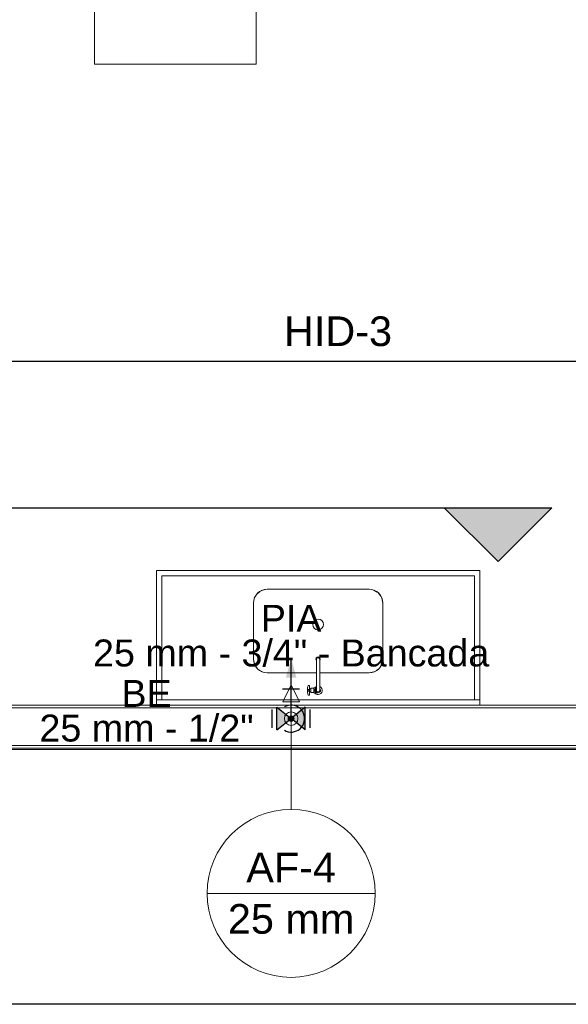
# Model space of a CAD drawing. Header units: millimetres. Extents: x -16331 to -10174, y -4135 to -3584.
# Tile 134 of 256: x -10359.62 to -10355.55, y -4000.11 to -3992.8. Entities that reach past the tile are written whole.
import ezdxf

# ---------------------------------------------------------------- set-up
doc = ezdxf.new("R2010")
doc.units = ezdxf.units.MM
for name, color, linetype in [('AF-Colunas', 4, 'Continuous'), ('AF-Condutos', 4, 'Continuous'), ('P-SANR-FIXT', 7, 'Continuous'), ('Q-CASE', 31, 'Continuous'), ('Simbolos', 7, 'Continuous'), ('Simbolos_int', 8, 'Continuous'), ('Textos', 7, 'Continuous')]:
    doc.layers.add(name, color=color, linetype=linetype)
for name, color, linetype, lineweight in [('AF-Indicação coluna', 5, 'Continuous', 13), ('AF-Peça de utilização', 152, 'Continuous', 18), ('DI-Detalhes', 1, 'Continuous', 30), ('I-WALL', 7, 'Continuous', 5), ('IFC-IfcSpace-Contorno', 250, 'Continuous', 5), ('IFC-IfcWall-Contorno', 250, 'Continuous', 5), ('IFC-Sapata-Contorno', 253, 'Continuous', 5), ('IFC-Viga-Contorno', 66, 'Continuous', 5)]:
    doc.layers.add(name, color=color, linetype=linetype, lineweight=lineweight)
doc.styles.add('Arial', font='arial.ttf', dxfattribs={"height": 100})

msp = doc.modelspace()

# ---------------------------------------------------------------- hatches: boundary and pattern name
at = {"layer": 'AF-Colunas', "linetype": 'Continuous'}
msp.add_hatch(color=140, dxfattribs=at).paths.add_polyline_path([(-10357.5871, -3997.9898), (-10357.5872, -3997.9881), (-10357.5874, -3997.9864), (-10357.5878, -3997.9847), (-10357.5883, -3997.983), (-10357.589, -3997.9814), (-10357.5898, -3997.9798), (-10357.5907, -3997.9784), (-10357.5918, -3997.977), (-10357.5929, -3997.9757), (-10357.5942, -3997.9745), (-10357.5956, -3997.9734), (-10357.5971, -3997.9725), (-10357.5986, -3997.9717), (-10357.6003, -3997.971), (-10357.6019, -3997.9705), (-10357.6036, -3997.9701), (-10357.6053, -3997.9699), (-10357.6071, -3997.9698), (-10357.6088, -3997.9699), (-10357.6106, -3997.9701), (-10357.6123, -3997.9705), (-10357.6139, -3997.971), (-10357.6155, -3997.9717), (-10357.6171, -3997.9725), (-10357.6186, -3997.9734), (-10357.6199, -3997.9745), (-10357.6212, -3997.9757), (-10357.6224, -3997.977), (-10357.6235, -3997.9784), (-10357.6244, -3997.9798), (-10357.6252, -3997.9814), (-10357.6259, -3997.983), (-10357.6264, -3997.9847), (-10357.6268, -3997.9864), (-10357.627, -3997.9881), (-10357.6271, -3997.9898), (-10357.627, -3997.9916), (-10357.6268, -3997.9933), (-10357.6264, -3997.995), (-10357.6259, -3997.9967), (-10357.6252, -3997.9983), (-10357.6244, -3997.9998), (-10357.6235, -3998.0013), (-10357.6224, -3998.0027), (-10357.6212, -3998.004), (-10357.6199, -3998.0051), (-10357.6186, -3998.0062), (-10357.6171, -3998.0071), (-10357.6155, -3998.008), (-10357.6139, -3998.0086), (-10357.6123, -3998.0091), (-10357.6106, -3998.0095), (-10357.6088, -3998.0098), (-10357.6071, -3998.0098), (-10357.6053, -3998.0098), (-10357.6036, -3998.0095), (-10357.6019, -3998.0091), (-10357.6003, -3998.0086), (-10357.5986, -3998.008), (-10357.5971, -3998.0071), (-10357.5956, -3998.0062), (-10357.5942, -3998.0051), (-10357.5929, -3998.004), (-10357.5918, -3998.0027), (-10357.5907, -3998.0013), (-10357.5898, -3997.9998), (-10357.589, -3997.9983), (-10357.5883, -3997.9967), (-10357.5878, -3997.995), (-10357.5874, -3997.9933), (-10357.5872, -3997.9916)])
at = {"layer": 'AF-Condutos', "linetype": 'Continuous'}
msp.add_hatch(color=151, dxfattribs=at).paths.add_polyline_path([(-10357.6071, -3997.5398), (-10357.6459, -3997.6847), (-10357.5683, -3997.6847)])
at = {"layer": 'DI-Detalhes', "linetype": 'Continuous'}
msp.add_hatch(color=1, dxfattribs=at).paths.add_polyline_path([(-10356.4715, -3996.4243), (-10355.6715, -3996.4243), (-10356.0715, -3996.8243)])
at = {"layer": 'Simbolos', "linetype": 'Continuous'}
for points in [[(-10357.7121, -3998.074), (-10357.7121, -3997.906), (-10357.6071, -3997.9898)], [(-10357.6071, -3997.9898), (-10357.5021, -3998.074), (-10357.5021, -3997.906)]]:
    msp.add_hatch(color=5, dxfattribs=at).paths.add_polyline_path(points)

# ---------------------------------------------------------------- linework, layer by layer
at = {"layer": 'AF-Colunas'}
msp.add_circle((-10357.6071, -3997.9898), 0.02, dxfattribs=at)
at = {"layer": 'AF-Condutos'}
for points in [[(-10357.6071, -3997.8898), (-10357.6071, -3997.5398)], [(-10357.6571, -3998.0764), (-10357.6431, -3998.0831), (-10357.6283, -3998.0876), (-10357.6129, -3998.0897), (-10357.5974, -3998.0894), (-10357.5821, -3998.0867), (-10357.5675, -3998.0817), (-10357.5538, -3998.0744), (-10357.5413, -3998.0652), (-10357.5305, -3998.0541), (-10357.5215, -3998.0415), (-10357.5145, -3998.0276), (-10357.5098, -3998.0129), (-10357.5074, -3997.9976), (-10357.5074, -3997.9821), (-10357.5098, -3997.9668), (-10357.5145, -3997.952), (-10357.5215, -3997.9382), (-10357.5305, -3997.9256), (-10357.5413, -3997.9145), (-10357.5538, -3997.9052), (-10357.5675, -3997.898), (-10357.5821, -3997.893), (-10357.5974, -3997.8903), (-10357.6129, -3997.89), (-10357.6283, -3997.8921), (-10357.6431, -3997.8965), (-10357.6571, -3997.9032)]]:
    msp.add_lwpolyline(points, dxfattribs=at)
at = {"layer": 'AF-Indicação coluna'}
for p, q in [((-10357.6071, -3998.6637), (-10357.6071, -3998.0098)), ((-10358.2307, -3999.2873), (-10356.9835, -3999.2873))]:
    msp.add_line(p, q, dxfattribs=at)
msp.add_circle((-10357.6071, -3999.2873), 0.6236, dxfattribs=at)
at = {"layer": 'AF-Peça de utilização'}
for p, q in [((-10357.6071, -3997.7398), (-10357.6696, -3997.8648)), ((-10357.6071, -3997.7398), (-10357.6696, -3997.8648)), ((-10357.6071, -3997.9898), (-10357.6071, -3997.7398)), ((-10357.5446, -3997.8648), (-10357.6071, -3997.7398)), ((-10357.6071, -3997.9898), (-10357.6071, -3997.7398)), ((-10357.5446, -3997.8648), (-10357.6071, -3997.7398)), ((-10357.6696, -3997.8648), (-10357.5446, -3997.8648)), ((-10357.6696, -3997.8648), (-10357.5446, -3997.8648))]:
    msp.add_line(p, q, dxfattribs=at)
msp.add_circle((-10357.6071, -3997.9898), 0.05, dxfattribs=at)
msp.add_circle((-10357.6071, -3997.9898), 0.05, dxfattribs=at)
msp.add_circle((-10357.6071, -3997.9898), 0.05, dxfattribs=at)
at = {"layer": 'DI-Detalhes'}
msp.add_line((-10364.1638, -3996.4243), (-10356.0715, -3996.4243), dxfattribs=at)
for points in [[(-10360.4471, -3995.3367), (-10354.0717, -3995.3367), (-10354.0717, -4000.1111), (-10360.4471, -4000.1111), (-10360.4471, -3995.3367)], [(-10356.4715, -3996.4243), (-10355.6715, -3996.4243), (-10356.0715, -3996.8243), (-10356.4715, -3996.4243)]]:
    msp.add_lwpolyline(points, dxfattribs=at)
at = {"layer": 'I-WALL', "lineweight": 5}
for p, q in [((-10354.6073, -3997.8898), (-10360.2071, -3997.8898)), ((-10364.8471, -3998.2098), (-10347.1671, -3998.2098))]:
    msp.add_line(p, q, dxfattribs=at)
at = {"layer": 'IFC-IfcSpace-Contorno', "lineweight": 5}
msp.add_line((-10359.8893, -3997.8898), (-10354.6073, -3997.8898), dxfattribs=at)
at = {"layer": 'IFC-IfcWall-Contorno', "lineweight": 5}
for p, q in [((-10358.9567, -3997.8898), (-10360.2071, -3997.8898)), ((-10358.6141, -3997.8898), (-10358.9567, -3997.8898)), ((-10354.6073, -3997.8898), (-10358.6141, -3997.8898)), ((-10364.8571, -3998.2198), (-10347.1571, -3998.2198)), ((-10360.2071, -3998.2098), (-10358.9567, -3998.2098)), ((-10354.6073, -3998.2098), (-10360.2071, -3998.2098)), ((-10358.9567, -3998.2098), (-10358.6141, -3998.2098)), ((-10358.6141, -3998.2098), (-10354.6073, -3998.2098))]:
    msp.add_line(p, q, dxfattribs=at)
at = {"layer": 'IFC-Sapata-Contorno', "lineweight": 5}
for p, q in [((-10359.0673, -3992.6698), (-10359.0673, -3993.1298)), ((-10357.8673, -3993.1298), (-10357.8673, -3992.6698)), ((-10359.0673, -3993.1298), (-10358.4473, -3993.1298)), ((-10358.4473, -3993.1298), (-10358.1673, -3993.1298)), ((-10358.1673, -3993.1298), (-10357.8673, -3993.1298))]:
    msp.add_line(p, q, dxfattribs=at)
at = {"layer": 'IFC-Viga-Contorno', "lineweight": 5}
for p, q in [((-10355.2073, -3997.9098), (-10359.9273, -3997.9098)), ((-10359.9273, -3998.1898), (-10355.2073, -3998.1898))]:
    msp.add_line(p, q, dxfattribs=at)
at = {"layer": 'P-SANR-FIXT', "lineweight": 5}
for p, q in [((-10357.4193, -3997.559), (-10357.4193, -3997.5496)), ((-10357.4193, -3997.559), (-10357.4193, -3997.7508)), ((-10357.3948, -3997.559), (-10357.3948, -3997.5496)), ((-10357.3948, -3997.7508), (-10357.3948, -3997.559)), ((-10357.486, -3997.7728), (-10357.4713, -3997.7728)), ((-10357.4857, -3997.7869), (-10357.4713, -3997.7869)), ((-10357.4713, -3997.7433), (-10357.4794, -3997.7433)), ((-10357.4713, -3997.7689), (-10357.4713, -3997.7433)), ((-10357.4615, -3997.7691), (-10357.4713, -3997.7689)), ((-10357.4713, -3997.7908), (-10357.4713, -3997.7689)), ((-10357.4713, -3997.7908), (-10357.4615, -3997.7906)), ((-10357.4713, -3997.8163), (-10357.4713, -3997.7908)), ((-10357.4615, -3997.7711), (-10357.4615, -3997.7691)), ((-10357.4599, -3997.7711), (-10357.4615, -3997.7711)), ((-10357.4615, -3997.7711), (-10357.4615, -3997.7886)), ((-10357.4615, -3997.7906), (-10357.4615, -3997.7886)), ((-10357.4615, -3997.7886), (-10357.4599, -3997.7886)), ((-10357.4495, -3997.7648), (-10357.4599, -3997.7648)), ((-10357.4599, -3997.7648), (-10357.4599, -3997.7711)), ((-10357.4599, -3997.7886), (-10357.4599, -3997.7711)), ((-10357.4599, -3997.7886), (-10357.4599, -3997.7948)), ((-10357.4399, -3997.7627), (-10357.4495, -3997.7627)), ((-10357.4495, -3997.7627), (-10357.4495, -3997.7648)), ((-10357.4399, -3997.7644), (-10357.4399, -3997.7627)), ((-10357.4382, -3997.7644), (-10357.4399, -3997.7644)), ((-10357.4399, -3997.7644), (-10357.4399, -3997.7953)), ((-10357.4333, -3997.7623), (-10357.4382, -3997.7623)), ((-10357.4382, -3997.7623), (-10357.4382, -3997.7644)), ((-10357.4382, -3997.7953), (-10357.4382, -3997.7644)), ((-10357.4333, -3997.7623), (-10357.4193, -3997.7623)), ((-10357.4193, -3997.7508), (-10357.4193, -3997.7798)), ((-10357.3948, -3997.7508), (-10357.3948, -3997.7798)), ((-10357.4794, -3997.8163), (-10357.4713, -3997.8163)), ((-10357.4599, -3997.7948), (-10357.4495, -3997.7948)), ((-10357.4495, -3997.7948), (-10357.4495, -3997.797)), ((-10357.4495, -3997.797), (-10357.4399, -3997.797)), ((-10357.4399, -3997.797), (-10357.4399, -3997.7953)), ((-10357.4399, -3997.7953), (-10357.4382, -3997.7953)), ((-10357.4382, -3997.7953), (-10357.4382, -3997.7974)), ((-10357.4382, -3997.7974), (-10357.4333, -3997.7974)), ((-10357.4102, -3997.7974), (-10357.4333, -3997.7974))]:
    msp.add_line(p, q, dxfattribs=at)
for centre, radius, start, end in [((-10357.4071, -3997.5474), 0.0158, 0, 180.02653), ((-10357.4071, -3997.5494), 0.0158, 331.54213, 208.45787), ((-10357.4019, -3997.5474), 0.021, 180.01993, 213.67392), ((-10357.4071, -3997.5496), 0.0122, 0, 180), ((-10357.4123, -3997.5474), 0.021, 326.32608, 0), ((-10357.3685, -3997.7798), 0.1177, 162.43335, 180), ((-10357.3685, -3997.7798), 0.1177, 180, 197.56665), ((-10357.4794, -3997.7447), 0.0014, 90, 162.43335), ((-10357.3685, -3997.7798), 0.1122, 176.41321, 183.58679), ((-10357.4071, -3997.7798), 0.0316, 112.83102, 146.24994), ((-10357.4156, -3997.7812), 0.0165, 136.62447, 175.37553), ((-10357.4168, -3997.779), 0.0153, 183.27629, 222.72371), ((-10357.4097, -3997.7724), 0.025, 222.72371, 247.27629), ((-10357.4119, -3997.7847), 0.0216, 110.08902, 136.62447), ((-10357.4071, -3997.7798), 0.0179, 133.21707, 46.78293), ((-10357.4071, -3997.7798), 0.0122, 180, 0), ((-10357.4071, -3997.7798), 0.0316, 270, 67.16898), ((-10357.4794, -3997.8149), 0.0014, 197.56665, 270), ((-10357.4071, -3997.7798), 0.0316, 213.75006, 270), ((-10357.4065, -3997.759), 0.0387, 250.63941, 264.82997)]:
    msp.add_arc(centre, radius, start, end, dxfattribs=at)
at = {"layer": 'Q-CASE', "lineweight": 5}
for p, q in [((-10356.2071, -3996.8898), (-10358.6071, -3996.8898)), ((-10358.6071, -3996.8898), (-10358.6071, -3997.8498)), ((-10356.2071, -3997.8498), (-10356.2071, -3996.8898)), ((-10358.5671, -3997.8498), (-10358.5671, -3996.9298)), ((-10358.5671, -3996.9298), (-10356.2471, -3996.9298)), ((-10356.2471, -3996.9298), (-10356.2471, -3997.8498)), ((-10357.7855, -3997.0298), (-10357.0287, -3997.0298)), ((-10357.8871, -3997.5482), (-10357.8871, -3997.1314)), ((-10356.9271, -3997.1314), (-10356.9271, -3997.5482)), ((-10357.4193, -3997.6498), (-10357.7855, -3997.6498)), ((-10357.0287, -3997.6498), (-10357.3948, -3997.6498)), ((-10356.2071, -3997.8498), (-10358.6071, -3997.8498)), ((-10358.6071, -3997.8898), (-10358.6071, -3997.8498)), ((-10356.2071, -3997.8498), (-10356.2071, -3997.8898))]:
    msp.add_line(p, q, dxfattribs=at)
at = {"layer": 'Q-CASE', "linetype": 'Continuous', "lineweight": 5}
for p, q in [((-10357.8359, -3997.0453), (-10357.858, -3997.0605)), ((-10357.7855, -3997.0298), (-10357.8209, -3997.0371)), ((-10356.9711, -3997.0501), (-10356.9887, -3997.039)), ((-10356.9426, -3997.081), (-10356.9578, -3997.059)), ((-10357.8669, -3997.0738), (-10357.878, -3997.0915)), ((-10356.9271, -3997.1314), (-10356.9343, -3997.096)), ((-10357.8871, -3997.5482), (-10357.8798, -3997.5837)), ((-10357.8716, -3997.5987), (-10357.8564, -3997.6207)), ((-10357.8431, -3997.6296), (-10357.8254, -3997.6407)), ((-10357.0287, -3997.6498), (-10356.9933, -3997.6426)), ((-10356.9782, -3997.6344), (-10356.9562, -3997.6191)), ((-10356.9473, -3997.6058), (-10356.9362, -3997.5882))]:
    msp.add_line(p, q, dxfattribs=at)
at = {"layer": 'Q-CASE', "lineweight": 5}
for centre, start, end in [((-10357.7855, -3997.1314), 90, 180), ((-10357.0287, -3997.1314), 0, 90), ((-10357.7855, -3997.5482), 180, 270), ((-10357.0287, -3997.5482), 270, 0)]:
    msp.add_arc(centre, 0.1016, start, end, dxfattribs=at)
at = {"layer": 'Q-CASE', "linetype": 'Continuous', "lineweight": 5}
for centre, radius, start, end in [((-10357.7855, -3997.1314), 0.1016, 110.02868, 114.97132), ((-10357.0287, -3997.1314), 0.1016, 65.02868, 69.97132), ((-10357.7855, -3997.1314), 0.1016, 155.02868, 159.97132), ((-10357.0287, -3997.1314), 0.1016, 20.02868, 24.97132), ((-10357.4071, -3997.2908), 0.04, 0, 180), ((-10357.4071, -3997.2908), 0.04, 180, 0), ((-10357.7855, -3997.5482), 0.1016, 200.02868, 204.97132), ((-10357.7855, -3997.5482), 0.1016, 245.02868, 249.97132), ((-10357.0287, -3997.5482), 0.1016, 290.02868, 294.97132), ((-10357.0287, -3997.5482), 0.1016, 335.02868, 339.97132)]:
    msp.add_arc(centre, radius, start, end, dxfattribs=at)
at = {"layer": 'Simbolos'}
for p, q in [((-10357.5441, -3997.7702), (-10357.6701, -3997.7702)), ((-10357.6071, -3997.9898), (-10357.6071, -3997.7702)), ((-10357.7121, -3998.074), (-10357.7121, -3997.906)), ((-10357.7121, -3997.906), (-10357.6071, -3997.9901)), ((-10357.5021, -3997.906), (-10357.6071, -3997.9898)), ((-10357.5021, -3998.074), (-10357.5021, -3997.906)), ((-10357.7121, -3998.074), (-10357.6071, -3997.9898)), ((-10357.5021, -3998.074), (-10357.6071, -3997.9898))]:
    msp.add_line(p, q, dxfattribs=at)
at = {"layer": 'Simbolos_int'}
for p, q in [((-10357.7485, -3998.0575), (-10357.7485, -3997.9231)), ((-10357.4657, -3998.0575), (-10357.4657, -3997.9231))]:
    msp.add_line(p, q, dxfattribs=at)

# ---------------------------------------------------------------- texts
at = {"layer": 'AF-Indicação coluna', "char_height": 0.22, "attachment_point": 8, "line_spacing_factor": 0.6, "style": 'Arial'}
for s, insert, width in [('AF-4', (-10357.6071, -3999.2047), 1.332073), ('25 mm', (-10357.6071, -3999.5899), 1.878384)]:
    msp.add_mtext(s, dxfattribs=dict(at, insert=insert, width=width))
at = {"layer": 'Textos', "attachment_point": 8, "line_spacing_factor": 0.6, "style": 'Arial'}
for s, insert, char_height, width in [('HID-3', (-10357.2594, -3995.2267), 0.22, 1.605061), ('PIA', (-10357.6071, -3997.3454), 0.2, 0.900915), ('25 mm - 3/4" - Bancada', (-10357.6071, -3997.6054), 0.2, 5.881098), ('BE', (-10358.6804, -3997.9028), 0.2, 0.745732), ('25 mm - 1/2"', (-10358.6804, -3998.1628), 0.2, 3.178963)]:
    msp.add_mtext(s, dxfattribs=dict(at, insert=insert, char_height=char_height, width=width))

doc.saveas('drawing.dxf')
